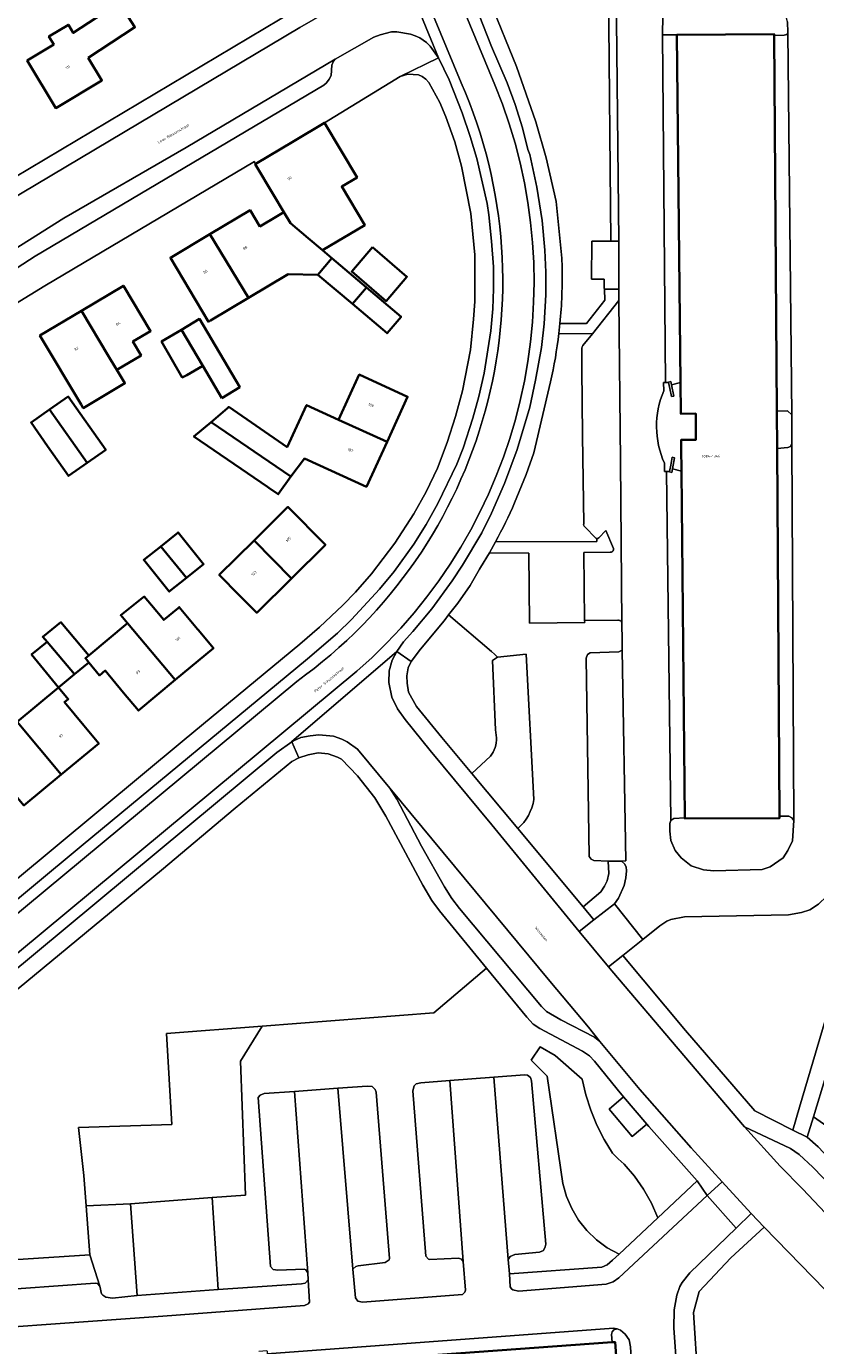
# Model space of a CAD drawing. Header units: metres. Extents: x 197700 to 204338, y 317132 to 325229.
# Tile 57 of 256: x 198904 to 199010, y 319643 to 319820. Entities that reach past the tile are written whole.
import ezdxf
from ezdxf.enums import TextEntityAlignment as Align

# ---------------------------------------------------------------- set-up
doc = ezdxf.new("R2010")
doc.units = ezdxf.units.M
for name, color, linetype, lineweight in [('B-WE-GR-BEPLANTING_CULTUUR_BODEMBEDEKKER-GV', 90, 'Continuous', 18), ('B-WE-GR-BEPLANTING_CULTUUR_BOSPLANTSOEN-GV', 90, 'Continuous', 18), ('B-WE-GR-BEPLANTING_CULTUUR_HEESTERS-GV', 90, 'Continuous', 18), ('B-WE-GR-BEPLANTING_CULTUUR_ROOS-GV', 90, 'Continuous', 18), ('B-WE-IE-TERREINAFSCHEIDING_KUNSTMATIG_MUUR-GV', 90, 'Continuous', 18), ('B-WE-OG-BEBOUWING-GV', 7, 'Continuous', 35), ('B-WE-OG-BEBOUWING-T18', 10, 'Continuous', 18), ('B-WE-OG-TERREIN_CULTUURSCHEIDING-GV', 7, 'Continuous', 18), ('B-WE-OG-TERREIN_ERF-GV', 7, 'Continuous', 18), ('B-WE-OG-TOPOGRAFIE-T18', 10, 'Continuous', 18), ('B-WE-VH-VERHARDING_ASFALT-GV', 252, 'Continuous', 18), ('B-WE-VH-VERHARDING_BETONSTRAATSTEEN-GV', 252, 'Continuous', 18), ('B-WE-VH-VERHARDING_TEGEL-GV', 252, 'Continuous', 18)]:
    doc.layers.add(name, color=color, linetype=linetype, lineweight=lineweight)
doc.styles.add('NLCS-ISO-M200-T18', font='NLCS-ISO.ttf', dxfattribs={"height": 0.36})

msp = doc.modelspace()

# ---------------------------------------------------------------- linework, layer by layer
at = {"layer": 'B-WE-GR-BEPLANTING_CULTUUR_BODEMBEDEKKER-GV'}
for points in [[(198975.732, 319779.089, -0.0252103), (198974.634, 319772.595)], [(198978.835, 319777.111, -0.1859315), (198978.971, 319777.468)], [(198969.802, 319756.374, -0.0214413), (198967.234, 319751.176)], [(198979.207, 319753.161, -0.2959798), (198979.069, 319753.562)], [(198980.821, 319751.61, -0.1159682), (198980.68, 319751.667)]]:
    msp.add_lwpolyline(points, format="xyb", dxfattribs=at)
for points in [[(198978.971, 319777.468), (198980.237, 319779.054), (198975.732, 319779.089)], [(198979.069, 319753.562), (198978.927, 319765.413), (198978.814, 319774.42), (198978.835, 319777.111)], [(198974.634, 319772.595), (198972.367, 319763.091), (198971.349, 319760.196), (198969.802, 319756.374)], [(198967.234, 319751.176), (198980.809, 319751.222), (198980.821, 319751.61)], [(198980.68, 319751.667), (198979.207, 319753.161)]]:
    msp.add_lwpolyline(points, dxfattribs=at)
for points in [[(198966.039, 319694.021), (198958.981, 319688.006), (198935.963, 319686.235), (198933.079, 319681.565), (198933.745, 319663.579), (198929.244, 319663.261), (198930.051, 319650.926), (198941.25, 319651.705), (198941.749, 319651.809), (198942.118, 319652.214), (198942.068, 319653.193), (198941.834, 319653.561), (198941.583, 319653.659), (198938.083, 319653.529), (198937.432, 319653.623), (198937.078, 319654.02), (198935.429, 319676.675), (198935.676, 319676.977), (198936.224, 319677.232), (198940.278, 319677.466), (198946.128, 319677.907), (198950.023, 319678.2), (198950.723, 319678.156), (198951.127, 319677.76), (198951.23, 319677.41), (198953.026, 319655.107), (198952.978, 319654.907), (198952.431, 319654.552), (198948.832, 319654.12), (198948.533, 319654.018), (198948.131, 319653.66), (198948.47, 319649.814), (198948.774, 319649.366), (198949.425, 319649.222), (198962.823, 319650.286), (198963.12, 319650.59), (198963.218, 319650.84), (198962.926, 319654.709), (198962.682, 319654.989), (198962.28, 319655.136), (198958.43, 319654.953), (198958.279, 319655.002), (198957.926, 319655.399), (198956.181, 319677.553), (198956.325, 319678.254), (198956.623, 319678.506), (198957.222, 319678.661), (198961.117, 319678.961), (198967.014, 319679.415), (198971.119, 319679.731), (198971.519, 319679.684), (198971.923, 319679.338), (198972.076, 319678.888), (198973.969, 319657.036), (198973.922, 319656.636), (198973.676, 319656.184), (198973.128, 319655.928), (198969.828, 319655.65), (198969.231, 319655.345), (198968.926, 319654.957), (198969.106, 319653.042), (198981.499, 319653.948), (198982.197, 319654.254), (198982.942, 319654.862), (198983.804, 319655.674), (198982.23, 319656.532), (198980.785, 319657.592), (198979.494, 319658.834), (198978.379, 319660.238), (198977.462, 319661.778), (198976.759, 319663.427), (198976.281, 319665.154), (198974.178, 319679.553), (198972.006, 319681.68), (198973.227, 319683.469), (198975.229, 319682.303), (198978.869, 319679.148), (198979.356, 319677.042), (198980.008, 319674.981), (198980.822, 319672.979), (198981.793, 319671.047), (198982.914, 319669.199), (198983.693, 319668.469), (198984.472, 319667.739), (198985.873, 319666.127), (198987.1, 319664.38), (198988.141, 319662.515), (198988.985, 319660.553), (198994.254, 319665.516), (198987.788, 319672.767), (198987.518, 319673.086), (198985.56, 319671.429), (198982.459, 319675.093), (198984.417, 319676.75), (198983.542, 319677.785), (198980.508, 319681.562), (198979.852, 319682.257), (198978.895, 319682.899), (198973.166, 319685.904), (198972.311, 319686.496), (198971.452, 319687.44)], [(199009.854, 319674.083), (199009.026, 319671.354), (199010.48, 319670.056), (199014.04, 319666.309), (199018.302, 319662.063), (199022.664, 319657.918), (199023.617, 319656.869), (199023.851, 319656.503), (199028.907, 319656.515), (199014.495, 319670.846)], [(198883.794, 319644.575), (198887.627, 319644.868), (198888.033, 319645.046), (198888.328, 319645.599), (198888.046, 319649.25), (198888.192, 319649.701), (198888.741, 319650.007), (198913.586, 319651.769), (198913.888, 319651.722), (198914.191, 319651.373), (198912.847, 319655.57), (198883.245, 319653.681)]]:
    msp.add_lwpolyline(points, close=True, dxfattribs=at)
at = {"layer": 'B-WE-GR-BEPLANTING_CULTUUR_BOSPLANTSOEN-GV'}
msp.add_lwpolyline([(199014.495, 319670.846), (199022.472, 319679.206), (199019.198, 319682.405), (199028.565, 319691.818), (199046.365, 319708.603), (199049.249, 319709.775), (199052.201, 319710.762), (199056.246, 319711.867), (199054.572, 319717.936), (199041.479, 319713.912), (199027.097, 319709.653), (199015.183, 319705.415), (199014.65, 319692.564), (199013.167, 319685.008), (199009.854, 319674.083)], close=True, dxfattribs=at)
msp.add_lwpolyline([(199011.373, 319650.937), (199003.262, 319659.307), (198998.779, 319655.202), (198994.543, 319650.666), (198993.806, 319647.872), (198994.932, 319629.793), (198994.965, 319626.954), (198994.772, 319624.121), (198994.371, 319621.435), (198993.837, 319618.773), (198993.184, 319616.137), (198992.428, 319613.529), (198991.849, 319611.821), (198992.233, 319603.332), (198992.888, 319604.334), (198994.67, 319607.198), (198998.52, 319614.98), (199004.924, 319626.147), (199005.922, 319627.601), (199008.316, 319630.659), (199011.061, 319633.919)], dxfattribs=at)
at = {"layer": 'B-WE-GR-BEPLANTING_CULTUUR_HEESTERS-GV'}
for points in [[(198963.502, 319839.431), (198962.101, 319837.096), (198964.3, 319838.099), (198970.261, 319825.038), (198966.55, 319823.532), (198970.062, 319814.879), (198972.67, 319807.46), (198974.043, 319802.65), (198975.36, 319796.789), (198976.152, 319789.167), (198976.178, 319788.025)], [(198975.887, 319780.448), (198979.436, 319780.412), (198981.894, 319783.55), (198981.833, 319785.049), (198981.83, 319785.125), (198981.828, 319786.357), (198980.122, 319786.372), (198980.147, 319791.453), (198982.712, 319791.468), (198982.395, 319825.387), (198983.402, 319825.398)], [(198983.655, 319740.646), (198979.192, 319740.622), (198979.198, 319740.328), (198971.821, 319740.275), (198971.727, 319749.643), (198966.417, 319749.677), (198965.22, 319747.7), (198965.089, 319747.483), (198963.844, 319745.308), (198962.203, 319742.949), (198960.964, 319741.362), (198966.699, 319736.466), (198967.101, 319736.094), (198967.504, 319735.721)], [(198970.22, 319712.726), (198978.985, 319702.234), (198981.378, 319704.246), (198981.875, 319704.997), (198982.223, 319705.7), (198982.419, 319706.701), (198982.362, 319708.352), (198980.409, 319708.445), (198980.058, 319708.643), (198979.807, 319708.992), (198979.395, 319735.56), (198979.593, 319736.062), (198979.942, 319736.263), (198983.794, 319736.428), (198984.242, 319736.654), (198984.221, 319737.919), (198984.2, 319740.212)], [(198967.504, 319735.721), (198971.341, 319736.121), (198972.399, 319716.637)]]:
    msp.add_lwpolyline(points, dxfattribs=at)
for points in [[(198976.178, 319788.025, -0.027852), (198975.887, 319780.448)], [(198984.2, 319740.212, 0.4398086), (198983.655, 319740.646)], [(198972.399, 319716.637, -0.1777251), (198970.22, 319712.726)]]:
    msp.add_lwpolyline(points, format="xyb", dxfattribs=at)
for points in [[(198918.295, 319662.418), (198929.244, 319663.261), (198933.745, 319663.579), (198933.079, 319681.565), (198935.963, 319686.235), (198923.16, 319685.25), (198923.869, 319673.048), (198911.351, 319672.654), (198912.06, 319666.198), (198912.359, 319662.158)], [(198982.23, 319656.532), (198983.804, 319655.674), (198988.985, 319660.553), (198988.141, 319662.515), (198987.1, 319664.38), (198985.873, 319666.127), (198984.472, 319667.739), (198983.693, 319668.469), (198982.914, 319669.199), (198981.793, 319671.047), (198980.822, 319672.979), (198980.008, 319674.981), (198979.356, 319677.042), (198978.869, 319679.148), (198975.229, 319682.303), (198973.227, 319683.469), (198972.006, 319681.68), (198974.178, 319679.553), (198976.281, 319665.154), (198976.759, 319663.427), (198977.462, 319661.778), (198978.379, 319660.238), (198979.494, 319658.834), (198980.785, 319657.592)], [(198918.295, 319662.418), (198912.359, 319662.158), (198912.847, 319655.57), (198914.191, 319651.373), (198914.449, 319650.376), (198914.601, 319650.177), (198915.003, 319649.929), (198915.905, 319649.787), (198919.203, 319650.132)]]:
    msp.add_lwpolyline(points, close=True, dxfattribs=at)
at = {"layer": 'B-WE-GR-BEPLANTING_CULTUUR_ROOS-GV'}
for points in [[(198971.341, 319736.121), (198967.504, 319735.721), (198966.819, 319735.273), (198967.254, 319725.961), (198967.384, 319724.899)], [(198972.399, 319716.637), (198971.341, 319736.121)], [(198966.557, 319722.43), (198964.05, 319720.113), (198970.22, 319712.726)]]:
    msp.add_lwpolyline(points, dxfattribs=at)
for points in [[(198967.384, 319724.899, -0.1702726), (198966.557, 319722.43)], [(198970.22, 319712.726, 0.1777251), (198972.399, 319716.637)]]:
    msp.add_lwpolyline(points, format="xyb", dxfattribs=at)
at = {"layer": 'B-WE-IE-TERREINAFSCHEIDING_KUNSTMATIG_MUUR-GV'}
for points in [[(198991.161, 319770.695), (198990.847, 319772.188), (198990.75, 319772.652), (198990.437, 319772.587), (198990.45, 319772.52), (198990.622, 319771.701), (198990.847, 319770.629)], [(198990.559, 319760.534), (198990.874, 319760.475), (198990.962, 319760.942), (198991.245, 319762.441), (198990.93, 319762.5), (198990.727, 319761.424), (198990.572, 319760.601)]]:
    msp.add_lwpolyline(points, close=True, dxfattribs=at)
at = {"layer": 'B-WE-OG-BEBOUWING-GV'}
for points in [[(198912.657, 319816.051), (198918.915, 319820.143), (198916.783, 319823.403), (198910.65, 319819.392), (198909.999, 319820.477), (198907.377, 319818.903), (198908.029, 319817.818), (198904.472, 319815.681), (198908.302, 319809.304), (198914.481, 319813.015)], [(199004.979, 319763.689), (199004.944, 319768.698), (199004.588, 319819.027), (199004.587, 319819.227), (198991.57, 319819.125), (198992.039, 319772.521), (198992.079, 319768.512), (198992.081, 319768.327), (198994.081, 319768.347), (198994.116, 319764.847), (198992.115, 319764.827), (198992.126, 319763.76), (198992.157, 319760.633), (198992.625, 319714.149), (198992.626, 319714.068), (199005.329, 319714.142), (199005.327, 319714.393)], [(198940.196, 319804.876), (198935.037, 319801.786), (198937.504, 319797.66), (198938.88, 319795.357), (198939.771, 319793.867), (198942.134, 319791.878), (198944.073, 319790.245), (198949.709, 319793.606), (198946.623, 319798.78), (198948.689, 319800.018), (198944.319, 319807.346)], [(198935.647, 319793.43), (198934.342, 319795.62), (198928.942, 319792.4), (198934.137, 319783.871), (198939.456, 319787.043), (198943.442, 319786.974), (198945.323, 319789.192), (198944.073, 319790.245), (198942.134, 319791.878), (198939.771, 319793.867), (198938.88, 319795.357), (198937.986, 319794.824)], [(198929.041, 319780.832), (198934.137, 319783.871), (198928.942, 319792.4), (198923.656, 319789.248), (198928.77, 319780.671)], [(198950.762, 319790.646), (198947.966, 319787.385), (198952.574, 319783.435), (198955.37, 319786.696)], [(198948.075, 319783.046), (198949.956, 319785.265), (198945.323, 319789.192), (198943.442, 319786.974)], [(198911.759, 319782.136), (198915.387, 319776.065), (198916.268, 319774.59), (198916.495, 319774.211), (198919.743, 319776.153), (198918.636, 319778.007), (198921.004, 319779.422), (198917.376, 319785.494)], [(198948.075, 319783.046), (198952.707, 319779.119), (198954.588, 319781.337), (198949.956, 319785.265)], [(198915.387, 319776.065), (198911.759, 319782.136), (198906.179, 319778.802), (198911.706, 319769.555), (198911.988, 319769.083), (198917.567, 319772.416), (198916.495, 319774.211), (198916.268, 319774.59)], [(198930.573, 319770.423), (198932.957, 319771.9), (198927.556, 319781.038), (198925.137, 319779.577), (198927.99, 319774.772)], [(198927.99, 319774.772), (198925.137, 319779.577), (198922.476, 319778.002), (198925.248, 319773.193), (198925.876, 319773.521)], [(198946.215, 319767.529), (198952.702, 319764.569), (198955.461, 319770.615), (198948.974, 319773.575)], [(198912.512, 319761.745), (198915.001, 319763.498), (198909.967, 319770.644), (198907.478, 319768.891)], [(198929.119, 319767.187), (198939.829, 319759.898), (198941.648, 319762.325), (198949.949, 319758.536), (198952.702, 319764.569), (198946.215, 319767.529), (198941.919, 319769.489), (198939.306, 319763.872), (198931.486, 319769.259), (198931.303, 319769.089)], [(198912.512, 319761.745), (198907.478, 319768.891), (198904.989, 319767.137), (198907.206, 319763.99), (198910.023, 319759.991)], [(198939.829, 319759.898), (198929.119, 319767.187), (198926.826, 319765.264), (198936.659, 319758.549), (198936.853, 319758.417), (198938.124, 319757.549)], [(198939.882, 319746.257), (198944.434, 319750.768), (198939.415, 319755.832), (198934.902, 319751.36)], [(198922.369, 319750.557), (198925.814, 319746.331), (198928.113, 319748.178), (198924.699, 319752.428)], [(198922.369, 319750.557), (198920.1, 319748.734), (198923.514, 319744.484), (198925.814, 319746.331)], [(198934.902, 319751.36), (198930.223, 319746.723), (198932.932, 319743.99), (198935.242, 319741.659), (198939.882, 319746.257)], [(198917.903, 319740.263), (198924.323, 319732.646), (198929.433, 319736.897), (198927.377, 319739.369), (198927.298, 319739.464), (198924.842, 319742.415), (198924.69, 319742.289), (198922.774, 319740.694), (198921.132, 319742.667), (198920.169, 319743.824), (198917.018, 319741.313)], [(198912.709, 319735.917), (198908.998, 319740.387), (198906.563, 319738.424), (198907.133, 319737.757), (198910.829, 319733.425), (198912.738, 319735), (198912.276, 319735.557)], [(198924.323, 319732.646), (198917.903, 319740.263), (198912.709, 319735.917), (198912.276, 319735.557), (198912.738, 319735), (198914.18, 319733.252), (198914.927, 319733.902), (198917.391, 319730.941), (198919.388, 319728.54)], [(198908.68, 319731.652), (198910.829, 319733.425), (198907.133, 319737.757), (198905.061, 319736.044)], [(198903.125, 319727.055), (198909.027, 319719.954), (198914.062, 319724.124), (198912.068, 319726.532), (198909.46, 319729.68), (198909.96, 319730.094), (198908.68, 319731.652)], [(198909.027, 319719.954), (198903.125, 319727.055), (198898.428, 319723.168), (198899.722, 319721.606), (198899.437, 319721.37), (198902.286, 319717.93), (198904.035, 319715.819)], [(198879.505, 319623.379), (198928.897, 319626.968), (198933.857, 319627.329), (198983.807, 319630.959), (198984.217, 319630.989), (198983.28, 319643.893), (198982.866, 319643.863), (198936.758, 319640.511), (198932.574, 319640.207), (198932.72, 319638.212), (198929.228, 319637.959), (198929.083, 319639.953), (198927.948, 319639.871), (198924.9, 319639.649), (198878.664, 319636.289), (198878.378, 319636.269), (198879.315, 319623.365)]]:
    msp.add_lwpolyline(points, close=True, dxfattribs=at)
at = {"layer": 'B-WE-OG-TERREIN_CULTUURSCHEIDING-GV'}
for points in [[(198967.384, 319724.899), (198967.254, 319725.961), (198966.819, 319735.273), (198967.504, 319735.721), (198967.101, 319736.094), (198966.699, 319736.466), (198960.964, 319741.362), (198960.362, 319740.59), (198957.176, 319736.775), (198955.932, 319735.119), (198955.535, 319734.267), (198955.34, 319733.215), (198955.394, 319732.215), (198955.599, 319731.014), (198956.658, 319729.067), (198960.028, 319724.928), (198964.05, 319720.113), (198966.557, 319722.43)], [(198883.245, 319653.681), (198912.847, 319655.57), (198912.359, 319662.158), (198912.06, 319666.198), (198911.351, 319672.654), (198923.869, 319673.048), (198923.16, 319685.25), (198935.963, 319686.235), (198958.981, 319688.006), (198966.039, 319694.021), (198959.722, 319701.701), (198958.709, 319703.095), (198957.491, 319705.136), (198952.558, 319714.401), (198951.085, 319716.841), (198948.758, 319719.774), (198946.589, 319722.007), (198946.085, 319722.303), (198944.831, 319722.742), (198943.479, 319722.881), (198942.131, 319722.619), (198940.884, 319722.209), (198939.938, 319721.7), (198932.339, 319715.481), (198922.457, 319707.14), (198890.718, 319680.903)]]:
    msp.add_lwpolyline(points, dxfattribs=at)
msp.add_lwpolyline([(198966.557, 319722.43, 0.1702726), (198967.384, 319724.899)], format="xyb", dxfattribs=at)
msp.add_lwpolyline([(199011.676, 319703.649), (199010.558, 319702.59), (199009.359, 319701.837), (199008.259, 319701.485), (199006.509, 319701.181), (198992.599, 319700.886), (198990.75, 319700.529), (198990.2, 319700.327), (198989.252, 319699.672), (198987.009, 319697.862), (198984.316, 319695.7), (198992.713, 319685.675), (199002.014, 319674.894), (199007.12, 319672.316), (199008.015, 319675.366), (199012.489, 319690.603), (199012.406, 319701.853)], close=True, dxfattribs=at)
at = {"layer": 'B-WE-OG-TERREIN_ERF-GV'}
for points in [[(198898.436, 319797.448), (198940.494, 319822.459)], [(198845.665, 319658.211), (198925.505, 319724.63), (198941.026, 319737.44), (198943.662, 319739.709), (198946.794, 319742.682), (198948.483, 319744.394), (198950.617, 319746.86), (198953.74, 319750.996), (198956.313, 319754.933), (198957.931, 319757.875), (198959.449, 319761.017), (198960.77, 319764.461), (198961.89, 319767.955), (198962.81, 319771.402), (198963.892, 319776.898), (198964.316, 319780.997), (198964.479, 319783.397), (198964.465, 319789.651), (198963.947, 319795.156), (198962.682, 319801.517), (198961.802, 319804.771), (198960.57, 319808.133), (198959.78, 319810.038), (198958.295, 319812.748), (198957.898, 319813.201), (198957.399, 319813.554), (198956.9, 319813.758), (198955.5, 319813.866), (198954.448, 319813.521), (198944.319, 319807.346), (198948.689, 319800.018), (198946.623, 319798.78), (198949.709, 319793.606), (198944.073, 319790.245), (198945.323, 319789.192), (198949.956, 319785.265), (198954.588, 319781.337), (198952.707, 319779.119), (198948.075, 319783.046), (198943.442, 319786.974), (198939.456, 319787.043), (198934.137, 319783.871), (198929.041, 319780.832), (198928.77, 319780.671), (198923.656, 319789.248), (198928.942, 319792.4), (198934.342, 319795.62), (198935.647, 319793.43), (198937.986, 319794.824), (198938.88, 319795.357), (198937.504, 319797.66), (198935.037, 319801.786), (198934.926, 319802.132), (198906.821, 319785.493), (198902.904, 319783.065)]]:
    msp.add_lwpolyline(points, dxfattribs=at)
for points in [[(198918.915, 319820.143), (198912.657, 319816.051), (198914.481, 319813.015), (198908.302, 319809.304), (198904.472, 319815.681), (198908.029, 319817.818), (198907.377, 319818.903), (198909.999, 319820.477), (198910.65, 319819.392), (198916.783, 319823.403)], [(198950.762, 319790.646), (198955.37, 319786.696), (198952.574, 319783.435), (198947.966, 319787.385)], [(198911.759, 319782.136), (198917.376, 319785.494), (198921.004, 319779.422), (198918.636, 319778.007), (198919.743, 319776.153), (198916.495, 319774.211), (198917.567, 319772.416), (198911.988, 319769.083), (198911.706, 319769.555), (198906.179, 319778.802)], [(198925.137, 319779.577), (198927.556, 319781.038), (198932.957, 319771.9), (198930.573, 319770.423), (198927.99, 319774.772), (198925.876, 319773.521), (198925.248, 319773.193), (198922.476, 319778.002)], [(198941.919, 319769.489), (198946.215, 319767.529), (198948.974, 319773.575), (198955.461, 319770.615), (198952.702, 319764.569), (198949.949, 319758.536), (198941.648, 319762.325), (198939.829, 319759.898), (198938.124, 319757.549), (198936.853, 319758.417), (198936.659, 319758.549), (198926.826, 319765.264), (198929.119, 319767.187), (198931.303, 319769.089), (198931.486, 319769.259), (198939.306, 319763.872)], [(198907.478, 319768.891), (198909.967, 319770.644), (198915.001, 319763.498), (198912.512, 319761.745), (198910.023, 319759.991), (198907.206, 319763.99), (198904.989, 319767.137)], [(198934.902, 319751.36), (198939.415, 319755.832), (198944.434, 319750.768), (198939.882, 319746.257), (198935.242, 319741.659), (198932.932, 319743.99), (198930.223, 319746.723)], [(198922.369, 319750.557), (198924.699, 319752.428), (198928.113, 319748.178), (198925.814, 319746.331), (198923.514, 319744.484), (198920.1, 319748.734)], [(198908.68, 319731.652), (198905.061, 319736.044), (198907.133, 319737.757), (198906.563, 319738.424), (198908.998, 319740.387), (198912.709, 319735.917), (198917.903, 319740.263), (198917.018, 319741.313), (198920.169, 319743.824), (198921.132, 319742.667), (198922.774, 319740.694), (198924.69, 319742.289), (198924.842, 319742.415), (198927.298, 319739.464), (198927.377, 319739.369), (198929.433, 319736.897), (198924.323, 319732.646), (198919.388, 319728.54), (198917.391, 319730.941), (198914.927, 319733.902), (198914.18, 319733.252), (198912.738, 319735), (198910.829, 319733.425)], [(198903.125, 319727.055), (198908.68, 319731.652), (198909.96, 319730.094), (198909.46, 319729.68), (198912.068, 319726.532), (198914.062, 319724.124), (198909.027, 319719.954), (198904.035, 319715.819), (198902.286, 319717.93), (198899.437, 319721.37), (198899.722, 319721.606), (198898.428, 319723.168)]]:
    msp.add_lwpolyline(points, close=True, dxfattribs=at)
at = {"layer": 'B-WE-VH-VERHARDING_ASFALT-GV'}
for points in [[(198967.166, 319812.405), (198931.483, 319898.537), (198930.683, 319900.561), (198926.866, 319898.958), (198962.627, 319812.706)], [(198932.133, 319901.17), (198930.683, 319900.561), (198931.483, 319898.537), (198967.166, 319812.405)], [(198962.627, 319812.706), (198926.866, 319898.958)], [(198806.137, 319712.165), (198868.636, 319764.461), (198884.366, 319777.422), (198888.737, 319780.798), (198892.956, 319783.874), (198900.137, 319788.734), (198909.373, 319794.532), (198925.783, 319804.038), (198945.745, 319815.857), (198950.927, 319818.796), (198951.78, 319819.14), (198953.282, 319819.531), (198954.032, 319819.527), (198955.831, 319819.216), (198956.48, 319819.012), (198957.078, 319818.709), (198957.976, 319818.102), (198958.473, 319817.599), (198959.614, 319816.043), (198952.511, 319833.393)], [(198952.511, 319833.393), (198959.614, 319816.043), (198961.048, 319813.082), (198962.773, 319808.669), (198963.856, 319805.512), (198964.739, 319802.555), (198966.104, 319796.494), (198966.347, 319794.992), (198966.727, 319791.488), (198966.957, 319788.035), (198966.99, 319785.083), (198966.875, 319782.383), (198966.608, 319779.433), (198965.725, 319773.786), (198965.007, 319770.639), (198964.19, 319767.742), (198962.916, 319763.698), (198962.053, 319761.552), (198959.522, 319756.314), (198957.956, 319753.472), (198956.29, 319750.831), (198953.666, 319747.18), (198951.682, 319744.815), (198947.957, 319740.737), (198946.068, 319738.923), (198942.04, 319735.495), (198911.695, 319710.378), (198847.773, 319657.173)], [(198949.964, 319825.304), (198941.031, 319820.105), (198899.775, 319795.589), (198892.848, 319791.178), (198888.831, 319788.401), (198881.144, 319782.595), (198873.205, 319776.089), (198857.573, 319762.976), (198838.069, 319746.852), (198818.967, 319730.915)], [(198983.402, 319825.398), (198983.756, 319791.479), (198983.757, 319791.402), (198983.785, 319785.053), (198983.792, 319783.507), (198984.001, 319761.955), (198984.2, 319740.212), (198984.221, 319737.919), (198984.242, 319736.654), (198984.713, 319708.412), (198984.113, 319708.359), (198984.514, 319708.01), (198984.766, 319707.611), (198984.818, 319707.061), (198984.722, 319706.11), (198984.476, 319705.108), (198983.734, 319703.404), (198983.186, 319702.651), (198987.009, 319697.862), (198989.252, 319699.672), (198990.2, 319700.327), (198990.75, 319700.529), (198992.599, 319700.886), (199006.509, 319701.181), (199008.259, 319701.485), (199009.359, 319701.837), (199010.558, 319702.59)], [(198889.607, 319682.804), (198937.926, 319722.934), (198939.922, 319724.336), (198939.915, 319724.352), (198954.025, 319736.462), (198954.92, 319737.767), (198956.166, 319739.123), (198958.704, 319742.185), (198961.44, 319745.948), (198962.832, 319748.056), (198965.402, 319752.378), (198966.718, 319755.021), (198968.441, 319758.962), (198970.168, 319763.555), (198971.85, 319769.197), (198972.622, 319772.844), (198973.397, 319777.192), (198973.766, 319780.391), (198973.988, 319784.292), (198974.005, 319787.293), (198973.872, 319790.245), (198973.495, 319794.249), (198972.77, 319798.705), (198971.844, 319803.063), (198971.598, 319803.765), (198970.865, 319806.67), (198969.883, 319809.778), (198968.798, 319812.686), (198966.726, 319817.55), (198964.457, 319823.217)], [(198989.795, 319771.409), (198989.783, 319772.513), (198989.919, 319772.515), (198990.052, 319772.516), (198989.643, 319819.114), (198989.657, 319821.665)], [(199006.381, 319820.886), (199006.438, 319819.435), (199006.959, 319768.207), (199006.976, 319764.355)], [(199006.976, 319764.355), (199007.231, 319713.795), (199007.037, 319711.092), (199006.44, 319709.79), (199005.792, 319708.787), (199004.044, 319707.582), (199002.993, 319707.23), (198996.525, 319707.057), (198995.125, 319707.201), (198993.471, 319707.745), (198992.116, 319708.791), (198991.311, 319709.788), (198990.755, 319711.137), (198990.6, 319712.388), (198990.596, 319713.388), (198990.744, 319713.789), (198990.169, 319760.597), (198990.009, 319760.595), (198989.905, 319760.595), (198989.894, 319761.698)], [(199012.252, 319660.349), (199008.391, 319664.446), (199005.382, 319667.492), (199000.619, 319672.739), (198982.824, 319693.643), (198982.386, 319694.176), (198978.48, 319698.934), (198966.731, 319713.245), (198958.484, 319723.17), (198955.114, 319727.36), (198954.107, 319728.757), (198953.351, 319730.356), (198952.942, 319732.305), (198952.986, 319733.856), (198953.38, 319735.309), (198954.025, 319736.462), (198939.915, 319724.352), (198939.922, 319724.336), (198940.163, 319724.505), (198941.16, 319724.913), (198942.409, 319725.174), (198943.558, 319725.284), (198945.511, 319725.1), (198946.665, 319724.71), (198947.368, 319724.365), (198948.727, 319723.377), (198953.097, 319718.127), (198974.511, 319692.27), (198979.717, 319686.109), (198981.249, 319684.181), (198986.593, 319677.745), (198993.48, 319669.917), (198997.63, 319665.365), (199001.494, 319661.127), (199003.262, 319659.307), (199011.373, 319650.937)], [(198835.578, 319647.016), (198836.434, 319645.988), (198940.592, 319732.453)], [(198940.592, 319732.453), (198836.434, 319645.988), (198839.029, 319642.873), (198843.48, 319646.565), (198855.73, 319653.437), (198864.407, 319660.776)], [(198948.644, 319733.814), (198874.309, 319672.061), (198864.407, 319660.776), (198855.73, 319653.437), (198843.48, 319646.565), (198839.029, 319642.873)], [(198864.407, 319660.776), (198874.309, 319672.061), (198948.644, 319733.814)], [(198992.265, 319630.256), (198991.161, 319645.765), (198991.195, 319648.217), (198991.531, 319650.171), (198991.974, 319651.325), (198992.27, 319651.878), (198993.312, 319653.186), (198999.525, 319659.181), (198995.609, 319663.52), (198983.797, 319652.516), (198982.999, 319651.963), (198982.1, 319651.658), (198970.346, 319650.713), (198969.57, 319650.894), (198969.369, 319651.043), (198969.216, 319651.291), (198969.106, 319653.042), (198968.926, 319654.957), (198967.014, 319679.415), (198961.117, 319678.961), (198962.926, 319654.709), (198963.218, 319650.84), (198963.12, 319650.59), (198962.823, 319650.286), (198949.425, 319649.222), (198948.774, 319649.366), (198948.47, 319649.814), (198948.131, 319653.66), (198946.128, 319677.907), (198940.278, 319677.466), (198942.068, 319653.193), (198942.118, 319652.214), (198942.322, 319649.262), (198942.124, 319649.01), (198941.625, 319648.805), (198922.63, 319647.342), (198887.627, 319644.868)], [(198994.932, 319629.793), (198993.806, 319647.872), (198994.543, 319650.666), (198998.779, 319655.202), (199003.262, 319659.307), (199001.494, 319661.127), (198999.525, 319659.181), (198993.312, 319653.186), (198992.27, 319651.878), (198991.974, 319651.325), (198991.531, 319650.171), (198991.195, 319648.217), (198991.161, 319645.765), (198992.265, 319630.256)], [(198935.508, 319642.681), (198936.609, 319642.761), (198936.619, 319642.626), (198936.64, 319642.335), (198983.058, 319645.764), (198983.548, 319645.663), (198984.01, 319645.47), (198984.613, 319644.972), (198985.168, 319644.175), (198985.324, 319643.275), (198986.11, 319630.567), (198985.667, 319629.613), (198985.368, 319629.312), (198984.82, 319628.958), (198984.421, 319628.942)]]:
    msp.add_lwpolyline(points, dxfattribs=at)
for points in [[(198962.627, 319812.706, -0.3549987), (198940.592, 319732.453)], [(198940.592, 319732.453, 0.3549987), (198962.627, 319812.706)], [(198948.644, 319733.814, 0.322155), (198967.166, 319812.405)], [(198967.166, 319812.405, -0.322155), (198948.644, 319733.814)], [(198989.894, 319761.698, -0.2079048), (198989.795, 319771.409)]]:
    msp.add_lwpolyline(points, format="xyb", dxfattribs=at)
msp.add_lwpolyline([(199012.903, 319705.498), (199012.355, 319704.446), (199011.676, 319703.649), (199012.406, 319701.853), (199012.489, 319690.603), (199008.015, 319675.366), (199007.12, 319672.316), (199009.026, 319671.354), (199009.854, 319674.083), (199013.167, 319685.008), (199014.65, 319692.564), (199015.183, 319705.415), (199015.222, 319706.353)], close=True, dxfattribs=at)
at = {"layer": 'B-WE-VH-VERHARDING_BETONSTRAATSTEEN-GV'}
for points in [[(198991.57, 319819.125), (198989.643, 319819.114), (198990.052, 319772.516), (198990.45, 319772.52), (198990.437, 319772.587), (198990.75, 319772.652), (198990.847, 319772.188), (198992.039, 319772.521)], [(199006.438, 319819.435), (199006.289, 319819.184), (199005.939, 319819.083), (199004.588, 319819.027), (199004.944, 319768.698), (199006.407, 319768.705), (199006.959, 319768.207)], [(198983.785, 319785.053), (198983.757, 319791.402), (198983.756, 319791.479), (198982.712, 319791.468), (198980.147, 319791.453), (198980.122, 319786.372), (198981.828, 319786.357), (198981.83, 319785.125), (198981.833, 319785.049)], [(199007.231, 319713.795), (199006.976, 319764.355), (199006.778, 319763.954), (199006.428, 319763.803), (199004.979, 319763.689), (199005.327, 319714.393), (199006.58, 319714.395), (199006.98, 319714.145)], [(198990.744, 319713.789), (198991.143, 319714.091), (198992.625, 319714.149), (198992.157, 319760.633), (198990.962, 319760.942), (198990.874, 319760.475), (198990.559, 319760.534), (198990.572, 319760.601), (198990.169, 319760.597)], [(198982.362, 319708.352), (198984.113, 319708.359), (198984.713, 319708.412), (198984.242, 319736.654), (198983.794, 319736.428), (198979.942, 319736.263), (198979.593, 319736.062), (198979.395, 319735.56), (198979.807, 319708.992), (198980.058, 319708.643), (198980.409, 319708.445)], [(198981.249, 319684.181), (198979.717, 319686.109), (198974.511, 319692.27), (198953.097, 319718.127), (198954.038, 319716.666), (198957.345, 319710.389), (198960.394, 319704.91), (198961.408, 319703.368), (198962.421, 319702.025), (198973.39, 319688.858), (198974.096, 319688.213), (198976.007, 319687.079), (198980.53, 319684.765)], [(198983.186, 319702.651), (198980.445, 319700.486), (198978.48, 319698.934), (198982.386, 319694.176), (198984.316, 319695.7), (198987.009, 319697.862)], [(198967.014, 319679.415), (198968.926, 319654.957), (198969.231, 319655.345), (198969.828, 319655.65), (198973.128, 319655.928), (198973.676, 319656.184), (198973.922, 319656.636), (198973.969, 319657.036), (198972.076, 319678.888), (198971.923, 319679.338), (198971.519, 319679.684), (198971.119, 319679.731)], [(198942.068, 319653.193), (198940.278, 319677.466), (198936.224, 319677.232), (198935.676, 319676.977), (198935.429, 319676.675), (198937.078, 319654.02), (198937.432, 319653.623), (198938.083, 319653.529), (198941.583, 319653.659), (198941.834, 319653.561)], [(198948.131, 319653.66), (198948.533, 319654.018), (198948.832, 319654.12), (198952.431, 319654.552), (198952.978, 319654.907), (198953.026, 319655.107), (198951.23, 319677.41), (198951.127, 319677.76), (198950.723, 319678.156), (198950.023, 319678.2), (198946.128, 319677.907)], [(198961.117, 319678.961), (198957.222, 319678.661), (198956.623, 319678.506), (198956.325, 319678.254), (198956.181, 319677.553), (198957.926, 319655.399), (198958.279, 319655.002), (198958.43, 319654.953), (198962.28, 319655.136), (198962.682, 319654.989), (198962.926, 319654.709)], [(198984.417, 319676.75), (198982.459, 319675.093), (198985.56, 319671.429), (198987.518, 319673.086)], [(199000.619, 319672.739), (199005.382, 319667.492), (199008.391, 319664.446), (199012.252, 319660.349), (199019.121, 319653.656), (199023.633, 319649.411), (199032.341, 319641.782), (199022.572, 319654.014), (199021.87, 319655.063), (199020.766, 319656.312), (199013.847, 319663.155), (199009.786, 319667.352), (199007.931, 319669.05), (199006.778, 319669.847)], [(198997.63, 319665.365), (198995.609, 319663.52), (198999.525, 319659.181), (199001.494, 319661.127)], [(198887.627, 319644.868), (198922.63, 319647.342), (198941.625, 319648.805), (198942.124, 319649.01), (198942.322, 319649.262), (198942.118, 319652.214), (198941.749, 319651.809), (198941.25, 319651.705), (198930.051, 319650.926), (198919.203, 319650.132), (198915.905, 319649.787), (198915.003, 319649.929), (198914.601, 319650.177), (198914.449, 319650.376), (198914.191, 319651.373), (198913.888, 319651.722), (198913.586, 319651.769), (198888.741, 319650.007), (198888.192, 319649.701), (198888.046, 319649.25), (198888.328, 319645.599), (198888.033, 319645.046)], [(198982.866, 319643.863), (198982.812, 319644.911), (198982.861, 319645.261), (198983.109, 319645.514), (198983.548, 319645.663), (198983.058, 319645.764), (198936.64, 319642.335), (198936.657, 319642.096), (198936.723, 319642.114), (198936.808, 319641.805), (198936.351, 319641.68), (198936.758, 319640.511)]]:
    msp.add_lwpolyline(points, close=True, dxfattribs=at)
for points in [[(198816.702, 319718.138), (198879.676, 319770.697), (198889.023, 319778.396), (198896.606, 319783.703), (198905.542, 319789.452), (198944.238, 319812.382), (198944.589, 319812.68), (198944.966, 319813.171), (198945.195, 319813.677), (198945.303, 319815.077), (198945.507, 319815.576), (198945.745, 319815.857), (198925.783, 319804.038), (198909.373, 319794.532), (198900.137, 319788.734), (198892.956, 319783.874), (198888.737, 319780.798), (198884.366, 319777.422), (198868.636, 319764.461), (198806.137, 319712.165)], [(198984.2, 319740.212), (198984.001, 319761.955), (198983.792, 319783.507), (198980.237, 319779.054), (198978.971, 319777.468)], [(198978.835, 319777.111), (198978.814, 319774.42), (198978.927, 319765.413), (198979.069, 319753.562)], [(198979.207, 319753.161), (198980.68, 319751.667)], [(198981.104, 319751.694), (198982.048, 319752.666), (198983.06, 319750.249)], [(198982.593, 319749.76), (198979.085, 319749.752), (198979.175, 319740.622), (198979.192, 319740.622), (198983.655, 319740.646)]]:
    msp.add_lwpolyline(points, dxfattribs=at)
for points in [[(198978.971, 319777.468, 0.1859315), (198978.835, 319777.111)], [(198979.069, 319753.562, 0.2959798), (198979.207, 319753.161)], [(198980.68, 319751.667, 0.1159682), (198980.821, 319751.61)], [(198980.821, 319751.61, 0.2307344), (198981.104, 319751.694)], [(198983.06, 319750.249, -0.4746903), (198982.593, 319749.76)], [(198983.655, 319740.646, -0.4398086), (198984.2, 319740.212)]]:
    msp.add_lwpolyline(points, format="xyb", dxfattribs=at)
at = {"layer": 'B-WE-VH-VERHARDING_TEGEL-GV'}
for points in [[(198991.57, 319819.125), (199004.587, 319819.227), (199004.588, 319819.027), (199005.939, 319819.083), (199006.289, 319819.184), (199006.438, 319819.435), (199006.381, 319820.886), (199005.975, 319822.385), (199005.369, 319823.683), (199004.665, 319824.73), (199003.76, 319825.627), (199002.556, 319826.422), (199001.453, 319826.869), (198998.143, 319827.318), (198996.442, 319827.278), (198994.84, 319827.087), (198994.039, 319826.841), (198992.685, 319826.249), (198991.479, 319825.307), (198990.724, 319824.46), (198990.167, 319823.363), (198989.862, 319822.564), (198989.657, 319821.665), (198989.643, 319819.114)], [(198983.756, 319791.479), (198983.402, 319825.398), (198982.395, 319825.387), (198982.712, 319791.468)], [(198981.833, 319785.049), (198981.894, 319783.55), (198979.436, 319780.412), (198975.887, 319780.448), (198975.732, 319779.089), (198980.237, 319779.054), (198983.792, 319783.507), (198983.785, 319785.053)], [(199004.944, 319768.698), (199004.979, 319763.689), (199006.428, 319763.803), (199006.778, 319763.954), (199006.976, 319764.355), (199006.959, 319768.207), (199006.407, 319768.705)], [(198955.932, 319735.119), (198954.025, 319736.462), (198953.38, 319735.309), (198952.986, 319733.856), (198952.942, 319732.305), (198953.351, 319730.356), (198954.107, 319728.757), (198955.114, 319727.36), (198958.484, 319723.17), (198966.731, 319713.245), (198978.48, 319698.934), (198980.445, 319700.486), (198978.985, 319702.234), (198970.22, 319712.726), (198964.05, 319720.113), (198960.028, 319724.928), (198956.658, 319729.067), (198955.599, 319731.014), (198955.394, 319732.215), (198955.34, 319733.215), (198955.535, 319734.267)], [(198940.884, 319722.209), (198942.131, 319722.619), (198943.479, 319722.881), (198944.831, 319722.742), (198946.085, 319722.303), (198946.589, 319722.007), (198948.758, 319719.774), (198951.085, 319716.841), (198952.558, 319714.401), (198957.491, 319705.136), (198958.709, 319703.095), (198959.722, 319701.701), (198966.039, 319694.021), (198971.452, 319687.44), (198972.311, 319686.496), (198973.166, 319685.904), (198978.895, 319682.899), (198979.852, 319682.257), (198980.508, 319681.562), (198983.542, 319677.785), (198984.417, 319676.75), (198987.518, 319673.086), (198987.788, 319672.767), (198994.254, 319665.516), (198995.609, 319663.52), (198997.63, 319665.365), (198993.48, 319669.917), (198986.593, 319677.745), (198981.249, 319684.181), (198980.53, 319684.765), (198976.007, 319687.079), (198974.096, 319688.213), (198973.39, 319688.858), (198962.421, 319702.025), (198961.408, 319703.368), (198960.394, 319704.91), (198957.345, 319710.389), (198954.038, 319716.666), (198953.097, 319718.127), (198948.727, 319723.377), (198947.368, 319724.365), (198946.665, 319724.71), (198945.511, 319725.1), (198943.558, 319725.284), (198942.409, 319725.174), (198941.16, 319724.913), (198940.163, 319724.505), (198939.922, 319724.336)], [(199005.327, 319714.393), (199005.329, 319714.142), (198992.626, 319714.068), (198992.625, 319714.149), (198991.143, 319714.091), (198990.744, 319713.789), (198990.596, 319713.388), (198990.6, 319712.388), (198990.755, 319711.137), (198991.311, 319709.788), (198992.116, 319708.791), (198993.471, 319707.745), (198995.125, 319707.201), (198996.525, 319707.057), (199002.993, 319707.23), (199004.044, 319707.582), (199005.792, 319708.787), (199006.44, 319709.79), (199007.037, 319711.092), (199007.231, 319713.795), (199006.98, 319714.145), (199006.58, 319714.395)], [(198984.113, 319708.359), (198982.362, 319708.352), (198982.419, 319706.701), (198982.223, 319705.7), (198981.875, 319704.997), (198981.378, 319704.246), (198978.985, 319702.234), (198980.445, 319700.486), (198983.186, 319702.651), (198983.734, 319703.404), (198984.476, 319705.108), (198984.722, 319706.11), (198984.818, 319707.061), (198984.766, 319707.611), (198984.514, 319708.01)], [(198969.106, 319653.042), (198969.216, 319651.291), (198969.369, 319651.043), (198969.57, 319650.894), (198970.346, 319650.713), (198982.1, 319651.658), (198982.999, 319651.963), (198983.797, 319652.516), (198995.609, 319663.52), (198994.254, 319665.516), (198988.985, 319660.553), (198983.804, 319655.674), (198982.942, 319654.862), (198982.197, 319654.254), (198981.499, 319653.948)], [(198919.203, 319650.132), (198930.051, 319650.926), (198929.244, 319663.261), (198918.295, 319662.418)], [(198982.866, 319643.863), (198983.28, 319643.893), (198984.217, 319630.989), (198983.807, 319630.959), (198983.867, 319629.402), (198984.069, 319629.153), (198984.421, 319628.942), (198984.82, 319628.958), (198985.368, 319629.312), (198985.667, 319629.613), (198986.11, 319630.567), (198985.324, 319643.275), (198985.168, 319644.175), (198984.613, 319644.972), (198984.01, 319645.47), (198983.548, 319645.663), (198983.109, 319645.514), (198982.861, 319645.261), (198982.812, 319644.911)]]:
    msp.add_lwpolyline(points, close=True, dxfattribs=at)
for points in [[(198818.967, 319730.915), (198838.069, 319746.852), (198857.573, 319762.976), (198873.205, 319776.089), (198881.144, 319782.595), (198888.831, 319788.401), (198892.848, 319791.178), (198899.775, 319795.589), (198941.031, 319820.105), (198949.964, 319825.304)], [(198940.494, 319822.459), (198898.436, 319797.448), (198895.072, 319795.317), (198894.774, 319795.569), (198888.077, 319791.515), (198883.638, 319788.003), (198880.684, 319785.46), (198876.299, 319781.804), (198871.765, 319778.025), (198862.736, 319770.516), (198857.774, 319766.359), (198852.736, 319762.138), (198845.932, 319756.342), (198808.252, 319724.942)], [(198964.457, 319823.217), (198966.726, 319817.55), (198968.798, 319812.686), (198969.883, 319809.778), (198970.865, 319806.67), (198971.598, 319803.765), (198971.844, 319803.063), (198972.77, 319798.705), (198973.495, 319794.249), (198973.872, 319790.245), (198974.005, 319787.293), (198973.988, 319784.292), (198973.766, 319780.391), (198973.397, 319777.192), (198972.622, 319772.844), (198971.85, 319769.197), (198970.168, 319763.555), (198968.441, 319758.962), (198966.718, 319755.021), (198965.402, 319752.378), (198962.832, 319748.056), (198961.44, 319745.948), (198958.704, 319742.185), (198956.166, 319739.123), (198954.92, 319737.767), (198954.025, 319736.462)], [(198976.178, 319788.025), (198976.152, 319789.167), (198975.36, 319796.789), (198974.043, 319802.65), (198972.67, 319807.46), (198970.062, 319814.879), (198966.55, 319823.532)], [(198902.904, 319783.065), (198906.821, 319785.493), (198934.926, 319802.132), (198935.037, 319801.786), (198940.196, 319804.876), (198944.319, 319807.346), (198954.448, 319813.521), (198959.614, 319816.043), (198958.473, 319817.599), (198957.976, 319818.102), (198957.078, 319818.709), (198956.48, 319819.012), (198955.831, 319819.216), (198954.032, 319819.527), (198953.282, 319819.531), (198951.78, 319819.14), (198950.927, 319818.796), (198945.745, 319815.857), (198945.507, 319815.576), (198945.303, 319815.077), (198945.195, 319813.677), (198944.966, 319813.171), (198944.589, 319812.68), (198944.238, 319812.382), (198905.542, 319789.452), (198896.606, 319783.703)], [(198847.773, 319657.173), (198911.695, 319710.378), (198942.04, 319735.495), (198946.068, 319738.923), (198947.957, 319740.737), (198951.682, 319744.815), (198953.666, 319747.18), (198956.29, 319750.831), (198957.956, 319753.472), (198959.522, 319756.314), (198962.053, 319761.552), (198962.916, 319763.698), (198964.19, 319767.742), (198965.007, 319770.639), (198965.725, 319773.786), (198966.608, 319779.433), (198966.875, 319782.383), (198966.99, 319785.083), (198966.957, 319788.035), (198966.727, 319791.488), (198966.347, 319794.992), (198966.104, 319796.494), (198964.739, 319802.555), (198963.856, 319805.512), (198962.773, 319808.669), (198961.048, 319813.082), (198959.614, 319816.043), (198954.448, 319813.521), (198955.5, 319813.866), (198956.9, 319813.758), (198957.399, 319813.554), (198957.898, 319813.201), (198958.295, 319812.748), (198959.78, 319810.038), (198960.57, 319808.133), (198961.802, 319804.771), (198962.682, 319801.517), (198963.947, 319795.156), (198964.465, 319789.651), (198964.479, 319783.397), (198964.316, 319780.997), (198963.892, 319776.898), (198962.81, 319771.402), (198961.89, 319767.955), (198960.77, 319764.461), (198959.449, 319761.017), (198957.931, 319757.875), (198956.313, 319754.933), (198953.74, 319750.996), (198950.617, 319746.86), (198948.483, 319744.394), (198946.794, 319742.682), (198943.662, 319739.709), (198941.026, 319737.44), (198925.505, 319724.63), (198845.665, 319658.211)], [(198975.732, 319779.089), (198975.887, 319780.448)], [(198969.802, 319756.374), (198971.349, 319760.196), (198972.367, 319763.091), (198974.634, 319772.595)], [(198992.081, 319768.327), (198992.079, 319768.512), (198992.039, 319772.521), (198990.847, 319772.188), (198991.161, 319770.695), (198990.847, 319770.629), (198990.622, 319771.701), (198990.45, 319772.52), (198990.052, 319772.516), (198989.919, 319772.515), (198989.783, 319772.513), (198989.795, 319771.409)], [(198989.894, 319761.698), (198989.905, 319760.595), (198990.009, 319760.595), (198990.169, 319760.597), (198990.572, 319760.601), (198990.727, 319761.424), (198990.93, 319762.5), (198991.245, 319762.441), (198990.962, 319760.942), (198992.157, 319760.633), (198992.126, 319763.76), (198992.115, 319764.827), (198994.116, 319764.847), (198994.081, 319768.347), (198992.081, 319768.327)], [(198980.821, 319751.61), (198980.809, 319751.222), (198967.234, 319751.176), (198966.417, 319749.677), (198971.727, 319749.643), (198971.821, 319740.275), (198979.198, 319740.328), (198979.192, 319740.622), (198979.175, 319740.622), (198979.085, 319749.752), (198982.593, 319749.76)], [(198983.06, 319750.249), (198982.048, 319752.666), (198981.104, 319751.694)], [(198954.025, 319736.462), (198955.932, 319735.119), (198957.176, 319736.775), (198960.362, 319740.59), (198960.964, 319741.362), (198962.203, 319742.949), (198963.844, 319745.308), (198965.089, 319747.483), (198965.22, 319747.7), (198966.417, 319749.677), (198967.234, 319751.176)], [(198890.718, 319680.903), (198922.457, 319707.14), (198932.339, 319715.481), (198939.938, 319721.7), (198940.884, 319722.209), (198939.922, 319724.336), (198937.926, 319722.934), (198889.607, 319682.804)], [(199010.48, 319670.056), (199009.026, 319671.354), (199007.12, 319672.316), (199002.014, 319674.894), (198992.713, 319685.675), (198984.316, 319695.7), (198982.386, 319694.176), (198982.824, 319693.643), (199000.619, 319672.739), (199006.778, 319669.847), (199007.931, 319669.05), (199009.786, 319667.352), (199013.847, 319663.155)]]:
    msp.add_lwpolyline(points, dxfattribs=at)
for points in [[(198975.887, 319780.448, 0.027852), (198976.178, 319788.025)], [(198974.634, 319772.595, 0.0252103), (198975.732, 319779.089)], [(198989.795, 319771.409, 0.2079048), (198989.894, 319761.698)], [(198967.234, 319751.176, 0.0214413), (198969.802, 319756.374)], [(198981.104, 319751.694, -0.2307344), (198980.821, 319751.61)], [(198982.593, 319749.76, 0.4746903), (198983.06, 319750.249)]]:
    msp.add_lwpolyline(points, format="xyb", dxfattribs=at)

# ---------------------------------------------------------------- texts
at = {"layer": 'B-WE-OG-BEBOUWING-T18', "style": 'NLCS-ISO-M200-T18'}
for s, rotation, p in [('111', 30.9, (198909.927, 319814.774)), ('90', 30.9, (198939.638, 319799.879)), ('88', 30.8, (198933.682, 319790.569)), ('86', 30.8, (198928.345, 319787.387)), ('84', 30.8, (198916.664, 319780.408)), ('82', 30.8, (198911.066, 319777.062)), ('109', 335.5, (198950.552, 319769.493)), ('107', 335.5, (198947.796, 319763.454)), ('1084-1346', 0.5, (198996.137, 319762.64)), ('105', 44.7, (198939.472, 319751.482)), ('103', 44.7, (198934.876, 319746.927)), ('101', 39.7, (198924.668, 319738.136)), ('99', 39.7, (198919.314, 319733.682)), ('97', 39.6, (198909.008, 319725.132))]:
    msp.add_text(s, height=0.36, rotation=rotation, dxfattribs=at).set_placement(p, align=Align.MIDDLE)
at = {"layer": 'B-WE-OG-TOPOGRAFIE-T18', "style": 'NLCS-ISO-M200-T18'}
for s, rotation, p in [('Leon Biessenstraat', 30, (198924.062, 319805.88)), ('Peter Schunckstraat', 39.7, (198944.928, 319732.681)), ('Winckelen', 309.7, (198973.388, 319698.591))]:
    msp.add_text(s, height=0.36, rotation=rotation, dxfattribs=at).set_placement(p, align=Align.MIDDLE)

doc.saveas('drawing.dxf')
